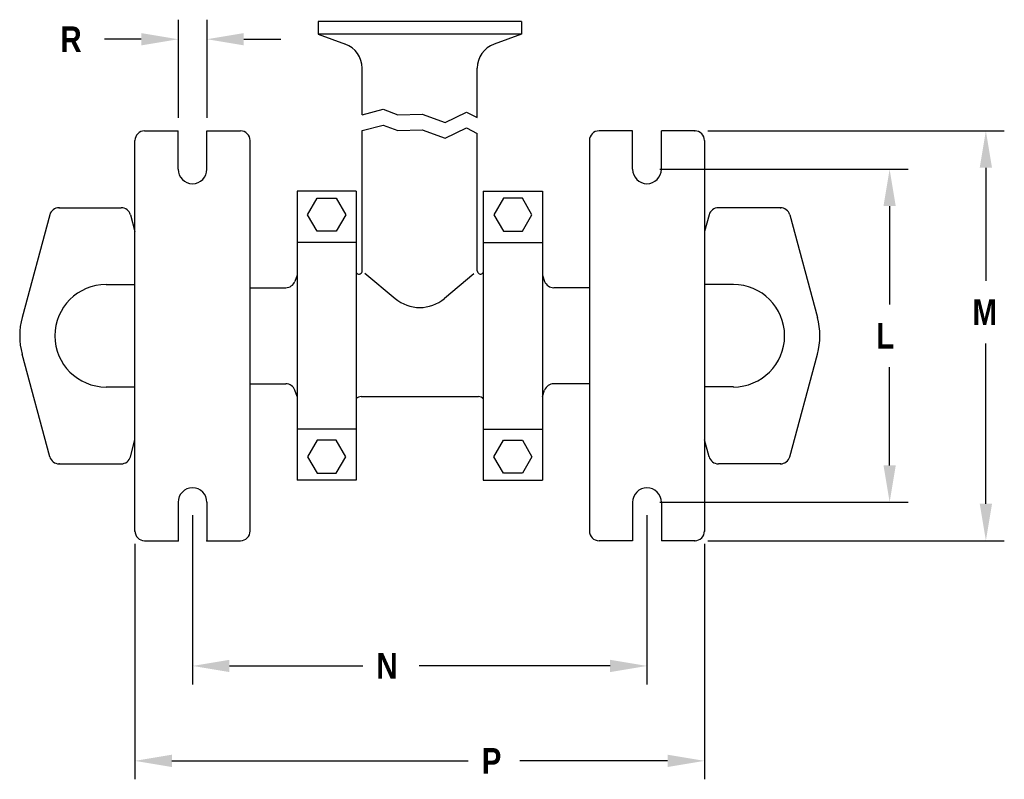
# Model space of a CAD drawing. Extents: x 2 to 36.4, y -1.5 to 23.3.
# Tile 1 of 24: x 6.8 to 16.5, y 0.1 to 7.6. Entities that reach past the tile are written whole.
import ezdxf

# ---------------------------------------------------------------- set-up
doc = ezdxf.new("R2010")
doc.units = 0
doc.header["$LTSCALE"] = 0.5
doc.header["$MEASUREMENT"] = 0
doc.layers.get('0').update_dxf_attribs({"linetype": 'CONTINUOUS'})
doc.styles.add('narrow_arial_bold', font='ARIALNB.TTF')

msp = doc.modelspace()

# ---------------------------------------------------------------- linework, layer by layer
for p, q in [((8.3291, 7.5796), (8.3291, 6.6103)), ((8.6139, 7.5796), (8.6139, 6.6103)), ((9.7138, 7.5622), (9.7138, 7.4356)), ((11.7243, 7.5622), (11.7243, 7.4356)), ((9.7138, 7.4356), (9.9829, 7.3376)), ((11.7243, 7.4356), (11.4552, 7.3376)), ((7.9643, 7.3863), (7.5995, 7.3863)), ((8.9787, 7.3863), (9.3435, 7.3863)), ((10.1496, 6.6382), (10.1496, 7.0996)), ((11.2886, 6.611), (11.2886, 7.0996)), ((10.1496, 6.6382), (10.3559, 6.6936)), ((10.3559, 6.6936), (10.5026, 6.6382)), ((10.5026, 6.6382), (10.7417, 6.6468)), ((10.7417, 6.6468), (10.9709, 6.5642)), ((10.9709, 6.5642), (11.1817, 6.6653)), ((11.1817, 6.6653), (11.2886, 6.611)), ((10.1496, 6.4822), (10.3559, 6.5377)), ((10.3559, 6.5377), (10.5026, 6.4822)), ((7.9972, 6.4802), (8.3291, 6.4802)), ((8.3291, 6.1002), (8.3291, 6.4802)), ((8.6139, 6.4802), (8.9457, 6.4802)), ((8.6139, 6.1002), (8.6139, 6.4802)), ((10.1496, 5.0949), (10.1496, 6.4822)), ((10.5026, 6.4822), (10.7417, 6.4909)), ((10.7417, 6.4909), (10.9709, 6.4083)), ((10.9709, 6.4083), (11.1817, 6.5093)), ((11.1817, 6.5093), (11.2886, 6.4551)), ((11.2886, 5.0949), (11.2886, 6.4551)), ((12.8243, 6.4802), (12.4924, 6.4802)), ((12.8243, 6.1002), (12.8243, 6.4802)), ((13.109, 6.1002), (13.109, 6.4802)), ((13.4409, 6.4802), (13.109, 6.4802)), ((13.5686, 6.4802), (16.5018, 6.4802)), ((7.902, 2.5221), (7.902, 6.3849)), ((9.041, 2.5221), (9.041, 6.3849)), ((12.3971, 6.3849), (12.3971, 2.5221)), ((13.5361, 6.3849), (13.5361, 2.5221)), ((13.0943, 6.1002), (15.5497, 6.1002)), ((16.3194, 6.1154), (16.3194, 4.9966)), ((9.5064, 5.8823), (9.5064, 3.0247)), ((10.0907, 5.8823), (9.5064, 5.8823)), ((10.0907, 5.8823), (10.0907, 3.0247)), ((11.3474, 5.8823), (11.9317, 5.8823)), ((11.3474, 5.8823), (11.3474, 3.0247)), ((11.9317, 5.8823), (11.9317, 3.0247)), ((9.6097, 5.6503), (9.7038, 5.8133)), ((9.7038, 5.8133), (9.8921, 5.8133)), ((9.8921, 5.8133), (9.9862, 5.6503)), ((11.546, 5.8133), (11.4519, 5.6503)), ((11.7343, 5.8133), (11.546, 5.8133)), ((11.8285, 5.6503), (11.7343, 5.8133)), ((7.0592, 5.6497), (6.7855, 4.6349)), ((7.1511, 5.7202), (7.7652, 5.7202)), ((7.8572, 5.6497), (7.902, 5.4834)), ((9.7038, 5.4872), (9.6097, 5.6503)), ((9.9862, 5.6503), (9.8921, 5.4872)), ((11.4519, 5.6503), (11.546, 5.4872)), ((11.7343, 5.4872), (11.8285, 5.6503)), ((13.581, 5.6497), (13.5361, 5.4834)), ((14.287, 5.7202), (13.6729, 5.7202)), ((14.379, 5.6497), (14.6526, 4.6349)), ((15.3673, 5.7354), (15.3673, 4.7626)), ((9.8921, 5.4872), (9.7038, 5.4872)), ((11.546, 5.4872), (11.7343, 5.4872)), ((10.0907, 5.3757), (9.5064, 5.3757)), ((11.3474, 5.3757), (11.9317, 5.3757)), ((10.1754, 5.0732), (10.4748, 4.822)), ((11.2557, 5.0673), (10.9633, 4.822)), ((9.5064, 5.0543), (9.4835, 4.9915)), ((11.9317, 5.0543), (11.9546, 4.9915)), ((11.9317, 5.0543), (11.9546, 4.9915)), ((7.6165, 4.9602), (7.902, 4.9602)), ((9.041, 4.9288), (9.394, 4.9288)), ((12.3971, 4.9288), (12.0441, 4.9288)), ((13.8216, 4.9602), (13.5361, 4.9602)), ((16.3194, 2.7917), (16.3194, 4.3785)), ((7.0592, 3.2573), (6.7855, 4.2722)), ((14.379, 3.2573), (14.6526, 4.2722)), ((15.3673, 3.1717), (15.3673, 4.1445)), ((7.6165, 3.9469), (7.902, 3.9469)), ((9.041, 3.9783), (9.394, 3.9783)), ((9.5064, 3.8527), (9.4835, 3.9156)), ((11.9317, 3.8527), (11.9546, 3.9156)), ((11.9317, 3.8527), (11.9546, 3.9156)), ((12.3971, 3.9783), (12.0441, 3.9783)), ((13.8216, 3.9469), (13.5361, 3.9469)), ((10.1391, 3.8516), (11.299, 3.8516)), ((10.0907, 3.5314), (9.5064, 3.5314)), ((11.3474, 3.5314), (11.9317, 3.5314)), ((7.8572, 3.2573), (7.902, 3.4236)), ((9.7038, 3.4198), (9.6097, 3.2568)), ((9.8921, 3.4198), (9.7038, 3.4198)), ((9.9862, 3.2568), (9.8921, 3.4198)), ((11.4519, 3.2568), (11.546, 3.4198)), ((11.546, 3.4198), (11.7343, 3.4198)), ((11.7343, 3.4198), (11.8285, 3.2568)), ((13.581, 3.2573), (13.5361, 3.4236)), ((9.6097, 3.2568), (9.7038, 3.0937)), ((9.8921, 3.0937), (9.9862, 3.2568)), ((11.546, 3.0937), (11.4519, 3.2568)), ((11.8285, 3.2568), (11.7343, 3.0937)), ((7.1511, 3.1869), (7.7652, 3.1869)), ((14.287, 3.1869), (13.6729, 3.1869)), ((10.0907, 3.0247), (9.5064, 3.0247)), ((9.7038, 3.0937), (9.8921, 3.0937)), ((11.3474, 3.0247), (11.9317, 3.0247)), ((11.7343, 3.0937), (11.546, 3.0937)), ((8.3291, 2.8069), (8.3291, 2.4269)), ((8.6139, 2.8069), (8.6139, 2.4269)), ((12.8243, 2.8069), (12.8243, 2.4269)), ((13.0943, 2.8069), (15.5497, 2.8069)), ((13.109, 2.8069), (13.109, 2.4269)), ((8.4715, 2.6792), (8.4715, 1.0056)), ((12.9666, 2.6792), (12.9666, 1.0056)), ((7.902, 2.3944), (7.902, 0.0669)), ((7.9972, 2.4269), (8.3291, 2.4269)), ((8.6139, 2.4269), (8.9457, 2.4269)), ((12.8243, 2.4269), (12.4924, 2.4269)), ((13.4409, 2.4269), (13.109, 2.4269)), ((13.5361, 2.3944), (13.5361, 0.0669)), ((13.5686, 2.4269), (16.5018, 2.4269)), ((8.8363, 1.188), (10.1563, 1.188)), ((12.6018, 1.188), (10.7141, 1.188)), ((8.2668, 0.2493), (11.1985, 0.2493)), ((13.1713, 0.2493), (11.7081, 0.2493))]:
    msp.add_line(p, q)
at = {"linetype": 'Continuous'}
for p, q in [((11.7243, 7.5622), (9.7138, 7.5622)), ((11.7243, 7.4356), (9.7138, 7.4356))]:
    msp.add_line(p, q, dxfattribs=at)
for centre, radius, start, end in [((9.8962, 7.0996), 0.2533, 0, 70), ((11.5419, 7.0996), 0.2533, 110, 180), ((7.9972, 6.3849), 0.0953, 90, 180), ((8.9457, 6.3849), 0.0953, 0, 90), ((12.4924, 6.3849), 0.0953, 90, 180), ((13.4409, 6.3849), 0.0953, 0, 90), ((8.4715, 6.1002), 0.1424, 180, 0), ((12.9666, 6.1002), 0.1424, 180, 0), ((7.1511, 5.6249), 0.0953, 90, 164.90945), ((7.7652, 5.6249), 0.0953, 15.09055, 90), ((13.6729, 5.6249), 0.0953, 90, 164.90945), ((14.287, 5.6249), 0.0953, 15.09055, 90), ((10.1391, 5.1183), 0.0628, 219.54844, 228.13551), ((10.1182, 5.0949), 0.0314, 228.13551, 0), ((11.32, 5.0949), 0.0314, 180, 311.86449), ((11.299, 5.1183), 0.0628, 311.86449, 320.45156), ((11.299, 5.1183), 0.0628, 311.86449, 320.45156), ((9.394, 5.024), 0.0953, 270, 340), ((12.0441, 5.024), 0.0953, 200, 270), ((7.6165, 4.4535), 0.5067, 90, 270), ((13.8216, 4.4535), 0.5067, 270, 90), ((10.7191, 5.1131), 0.38, 230, 310), ((7.4582, 4.4535), 0.6967, 164.90945, 195.09055), ((13.98, 4.4535), 0.6967, 344.90945, 15.09055), ((9.394, 3.883), 0.0953, 20, 90), ((12.0441, 3.883), 0.0953, 90, 160), ((10.1391, 3.7888), 0.0628, 90, 140.45156), ((11.299, 3.7888), 0.0628, 39.54844, 90), ((7.1511, 3.2821), 0.0953, 195.09055, 270), ((7.7652, 3.2821), 0.0953, 270, 344.90945), ((13.6729, 3.2821), 0.0953, 195.09055, 270), ((14.287, 3.2821), 0.0953, 270, 344.90945), ((8.4715, 2.8069), 0.1424, 0, 180), ((12.9666, 2.8069), 0.1424, 0, 180), ((7.9972, 2.5221), 0.0953, 180, 270), ((8.9457, 2.5221), 0.0953, 270, 0), ((12.4924, 2.5221), 0.0953, 180, 270), ((13.4409, 2.5221), 0.0953, 270, 0)]:
    msp.add_arc(centre, radius, start, end)
at = {"linetype": 'ByBlock'}
for p in [(13.4409, 6.4802), (13.4409, 6.4802), (13.109, 6.1002), (7.1511, 5.7202), (14.287, 5.7202), (7.1511, 3.1869), (14.287, 3.1869), (13.109, 2.8069), (7.902, 2.5221), (13.5361, 2.5221), (8.3291, 2.4269), (8.6139, 2.4269), (13.4409, 2.4269), (13.4409, 2.4269)]:
    msp.add_point(p, dxfattribs=at)
for points in [[(7.9643, 7.4471), (7.9643, 7.3255), (8.3291, 7.3863)], [(8.9787, 7.4471), (8.9787, 7.3255), (8.6139, 7.3863)], [(16.2586, 6.1154), (16.3802, 6.1154), (16.3194, 6.4802)], [(15.3065, 5.7354), (15.4281, 5.7354), (15.3673, 6.1002)], [(15.3065, 3.1717), (15.4281, 3.1717), (15.3673, 2.8069)], [(16.2586, 2.7917), (16.3802, 2.7917), (16.3194, 2.4269)], [(8.8363, 1.2488), (8.8363, 1.1272), (8.4715, 1.188)], [(12.6018, 1.2488), (12.6018, 1.1272), (12.9666, 1.188)], [(8.2668, 0.3101), (8.2668, 0.1885), (7.902, 0.2493)], [(13.1713, 0.3101), (13.1713, 0.1885), (13.5361, 0.2493)]]:
    msp.add_solid(points)

# ---------------------------------------------------------------- texts
at = {"style": 'narrow_arial_bold'}
for s, p in [('R', (7.1647, 7.2596)), ('M', (16.1867, 4.5609)), ('L', (15.2346, 4.3269)), ('N', (10.2904, 1.0614)), ('P', (11.3327, 0.1226))]:
    msp.add_text(s, height=0.2533, dxfattribs=at).set_placement(p)

doc.saveas('drawing.dxf')
